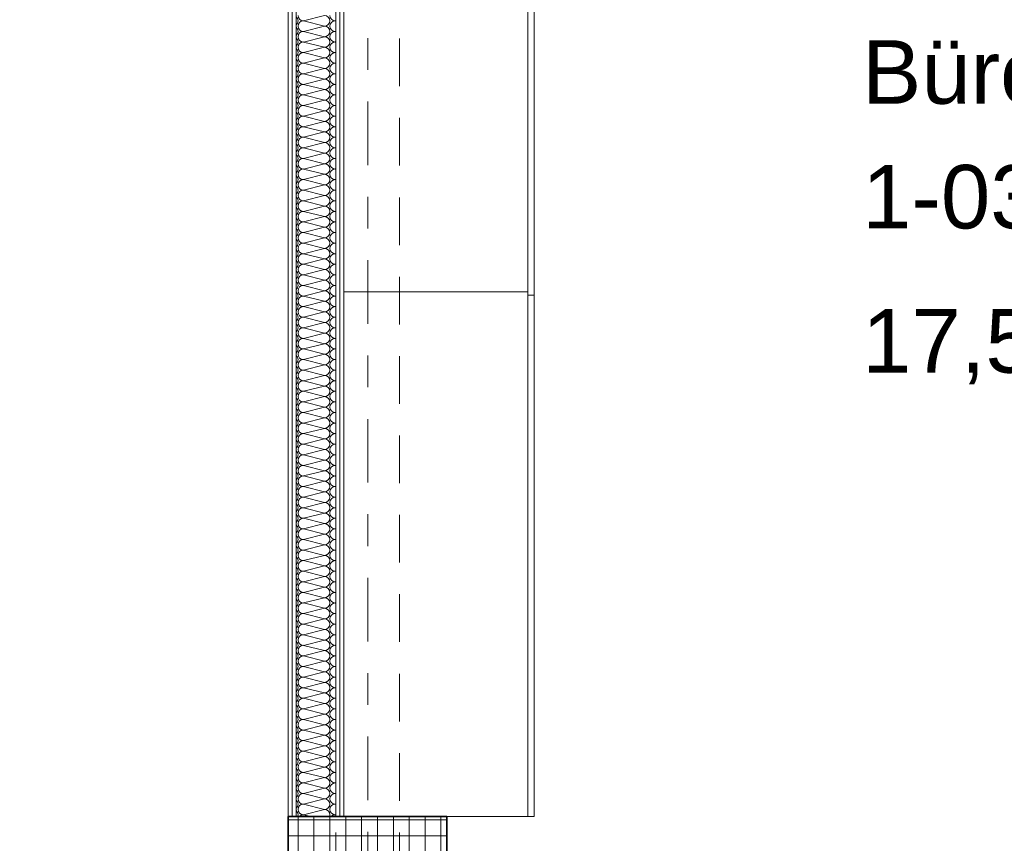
# Model space of a CAD drawing. Header units: metres. Extents: x -167 to 233, y -155 to 122.
# Tile 18 of 68: x 41.66 to 44.76, y 28.76 to 31.35. Entities that reach past the tile are written whole.
import ezdxf
from ezdxf.enums import TextEntityAlignment as Align

# ---------------------------------------------------------------- set-up
doc = ezdxf.new("R2010")
doc.units = ezdxf.units.M
doc.header["$MEASUREMENT"] = 0
doc.linetypes.add('Raster', pattern=[0.4, 0.2, -0.1, 0, -0.1])
doc.linetypes.add('Untersicht', pattern=[0.2, 0.15, -0.05])
for name, color, linetype in [('10 Stütze', 7, 'Continuous'), ('10 Wand außen', 7, 'Continuous'), ('20 Decke', 7, 'Continuous'), ('20 Träger', 7, 'Continuous'), ('50 Möblierung', 7, 'Continuous'), ('80 Raum', 7, 'Continuous'), ('90 Achsraster', 7, 'Continuous')]:
    doc.layers.add(name, color=color, linetype=linetype)
doc.styles.add('ERSTELLTER_STIL_1', font='arial.ttf')
doc.styles.add('ERSTELLTER_STIL_2', font='arial.ttf')
pattern_1 = [(0, (27236.132094, 33357.27905), (0, 0.075), [0, -0.075])]

# ---------------------------------------------------------------- blocks, each defined once
blk = doc.blocks.new('Büro Kommandant_1-03_4_1', base_point=(43.7116, 31.194))
at = {"layer": '80 Raum', "color": 7, "lineweight": 18, "insert": (44.3085, 30.4961), "char_height": 0.2, "attachment_point": 1, "style": 'ERSTELLTER_STIL_1'}
blk.add_mtext('\\A1;{\\pql;\\pt0,0.2;\\fArial|b0|i0|c0|p0;\\W1.000000;17,55\\fArial|b0|i0|c0|p0;\\W1.000000;\\A1{\\H.66x;\\S^  ;}\\fArial|b0|i0|c0|p0;\\W1.000000; m\\fArial|b0|i0|c0|p0;\\W1.000000;\\A1{\\H.66x;\\S2^  ;}}', dxfattribs=at)
at = {"layer": '80 Raum', "color": 7, "lineweight": 18, "style": 'ERSTELLTER_STIL_1'}
for tag, p in [('DUMMY_850', (46.5955, 31.3304)), ('ROOM_NAME', (44.3085, 31.2846)), ('DUMMY_851', (44.8575, 30.9375)), ('ROOM_NUMBER', (44.3085, 30.8918)), ('DUMMY_852', (44.3085, 30.5446))]:
    blk.add_attdef(tag, text='', height=0.2, dxfattribs=at).set_placement(p, align=Align.TOP_LEFT)
blk = doc.blocks.new('*X20', base_point=(27236.1321, 33357.279))
at = {"layer": '10 Wand außen', "color": 8, "linetype": 'Continuous', "lineweight": 18}
for p, q in [((42.5488, 31.3457), (42.6154, 31.3624)), ((42.5488, 31.3457), (42.6154, 31.329)), ((42.5488, 31.3124), (42.6154, 31.329)), ((42.6488, 31.3457), (42.6511, 31.3463)), ((42.6488, 31.3457), (42.6511, 31.3451)), ((42.5488, 31.3124), (42.6154, 31.2957)), ((42.5488, 31.279), (42.6154, 31.2957)), ((42.6488, 31.3124), (42.6511, 31.313)), ((42.6488, 31.3124), (42.6511, 31.3118)), ((42.5488, 31.279), (42.6154, 31.2624)), ((42.5488, 31.2457), (42.6154, 31.2624)), ((42.6488, 31.279), (42.6511, 31.2796)), ((42.6488, 31.279), (42.6511, 31.2785)), ((42.5488, 31.2457), (42.6154, 31.229)), ((42.5488, 31.2124), (42.6154, 31.229)), ((42.6488, 31.2457), (42.6511, 31.2463)), ((42.6488, 31.2457), (42.6511, 31.2451)), ((42.5488, 31.2124), (42.6154, 31.1957)), ((42.6488, 31.2124), (42.6511, 31.213)), ((42.6488, 31.2124), (42.6511, 31.2118)), ((42.5488, 31.179), (42.6154, 31.1957)), ((42.5488, 31.179), (42.6154, 31.1624)), ((42.6488, 31.179), (42.6511, 31.1796)), ((42.6488, 31.179), (42.6511, 31.1785)), ((42.5488, 31.1457), (42.6154, 31.1624)), ((42.5488, 31.1457), (42.6154, 31.129)), ((42.6488, 31.1457), (42.6511, 31.1463)), ((42.6488, 31.1457), (42.6511, 31.1451)), ((42.5488, 31.1124), (42.6154, 31.129)), ((42.5488, 31.1124), (42.6154, 31.0957)), ((42.6488, 31.1124), (42.6511, 31.113)), ((42.6488, 31.1124), (42.6511, 31.1118)), ((42.5488, 31.079), (42.6154, 31.0957)), ((42.5488, 31.079), (42.6154, 31.0624)), ((42.6488, 31.079), (42.6511, 31.0796)), ((42.6488, 31.079), (42.6511, 31.0785)), ((42.5488, 31.0457), (42.6154, 31.0624)), ((42.5488, 31.0457), (42.6154, 31.029)), ((42.6488, 31.0457), (42.6511, 31.0463)), ((42.6488, 31.0457), (42.6511, 31.0451)), ((42.5488, 31.0124), (42.6154, 31.029)), ((42.5488, 31.0124), (42.6154, 30.9957)), ((42.6488, 31.0124), (42.6511, 31.013)), ((42.6488, 31.0124), (42.6511, 31.0118)), ((42.5488, 30.979), (42.6154, 30.9957)), ((42.5488, 30.979), (42.6154, 30.9624)), ((42.5488, 30.9457), (42.6154, 30.9624)), ((42.6488, 30.979), (42.6511, 30.9796)), ((42.6488, 30.979), (42.6511, 30.9785)), ((42.5488, 30.9457), (42.6154, 30.929)), ((42.5488, 30.9124), (42.6154, 30.929)), ((42.6488, 30.9457), (42.6511, 30.9463)), ((42.6488, 30.9457), (42.6511, 30.9451)), ((42.5488, 30.9124), (42.6154, 30.8957)), ((42.5488, 30.879), (42.6154, 30.8957)), ((42.6488, 30.9124), (42.6511, 30.913)), ((42.6488, 30.9124), (42.6511, 30.9118)), ((42.5488, 30.879), (42.6154, 30.8624)), ((42.5488, 30.8457), (42.6154, 30.8624)), ((42.6488, 30.879), (42.6511, 30.8796)), ((42.6488, 30.879), (42.6511, 30.8785)), ((42.5488, 30.8457), (42.6154, 30.829)), ((42.5488, 30.8124), (42.6154, 30.829)), ((42.6488, 30.8457), (42.6511, 30.8463)), ((42.6488, 30.8457), (42.6511, 30.8451)), ((42.5488, 30.8124), (42.6154, 30.7957)), ((42.5488, 30.779), (42.6154, 30.7957)), ((42.6488, 30.8124), (42.6511, 30.813)), ((42.6488, 30.8124), (42.6511, 30.8118)), ((42.5488, 30.779), (42.6154, 30.7624)), ((42.6488, 30.779), (42.6511, 30.7796)), ((42.6488, 30.779), (42.6511, 30.7785)), ((42.5488, 30.7457), (42.6154, 30.7624)), ((42.5488, 30.7457), (42.6154, 30.729)), ((42.6488, 30.7457), (42.6511, 30.7463)), ((42.6488, 30.7457), (42.6511, 30.7451)), ((42.5488, 30.7124), (42.6154, 30.729)), ((42.5488, 30.7124), (42.6154, 30.6957)), ((42.6488, 30.7124), (42.6511, 30.713)), ((42.6488, 30.7124), (42.6511, 30.7118)), ((42.5488, 30.679), (42.6154, 30.6957)), ((42.5488, 30.679), (42.6154, 30.6624)), ((42.6488, 30.679), (42.6511, 30.6796)), ((42.6488, 30.679), (42.6511, 30.6785)), ((42.5488, 30.6457), (42.6154, 30.6624)), ((42.5488, 30.6457), (42.6154, 30.629)), ((42.6488, 30.6457), (42.6511, 30.6463)), ((42.6488, 30.6457), (42.6511, 30.6451)), ((42.5488, 30.6124), (42.6154, 30.629)), ((42.5488, 30.6124), (42.6154, 30.5957)), ((42.6488, 30.6124), (42.6511, 30.613)), ((42.6488, 30.6124), (42.6511, 30.6118)), ((42.5488, 30.579), (42.6154, 30.5957)), ((42.5488, 30.579), (42.6154, 30.5624)), ((42.6488, 30.579), (42.6511, 30.5796)), ((42.6488, 30.579), (42.6511, 30.5785)), ((42.5488, 30.5457), (42.6154, 30.5624)), ((42.6488, 30.5457), (42.6511, 30.5463)), ((42.5488, 30.5457), (42.6154, 30.529)), ((42.5488, 30.5124), (42.6154, 30.529)), ((42.6488, 30.5457), (42.6511, 30.5451)), ((42.5488, 30.5124), (42.6154, 30.4957)), ((42.5488, 30.479), (42.6154, 30.4957)), ((42.6488, 30.5124), (42.6511, 30.513)), ((42.6488, 30.5124), (42.6511, 30.5118)), ((42.5488, 30.479), (42.6154, 30.4624)), ((42.5488, 30.4457), (42.6154, 30.4624)), ((42.6488, 30.479), (42.6511, 30.4796)), ((42.6488, 30.479), (42.6511, 30.4785)), ((42.5488, 30.4457), (42.6154, 30.429)), ((42.5488, 30.4124), (42.6154, 30.429)), ((42.6488, 30.4457), (42.6511, 30.4463)), ((42.6488, 30.4457), (42.6511, 30.4451)), ((42.5488, 30.4124), (42.6154, 30.3957)), ((42.5488, 30.379), (42.6154, 30.3957)), ((42.6488, 30.4124), (42.6511, 30.413)), ((42.6488, 30.4124), (42.6511, 30.4118)), ((42.5488, 30.379), (42.6154, 30.3624)), ((42.5488, 30.3457), (42.6154, 30.3624)), ((42.6488, 30.379), (42.6511, 30.3796)), ((42.6488, 30.379), (42.6511, 30.3785)), ((42.5488, 30.3457), (42.6154, 30.329)), ((42.5488, 30.3124), (42.6154, 30.329)), ((42.6488, 30.3457), (42.6511, 30.3463)), ((42.6488, 30.3457), (42.6511, 30.3451)), ((42.5488, 30.3124), (42.6154, 30.2957)), ((42.6488, 30.3124), (42.6511, 30.313)), ((42.6488, 30.3124), (42.6511, 30.3118)), ((42.5488, 30.279), (42.6154, 30.2957)), ((42.5488, 30.279), (42.6154, 30.2624)), ((42.6488, 30.279), (42.6511, 30.2796)), ((42.6488, 30.279), (42.6511, 30.2785)), ((42.5488, 30.2457), (42.6154, 30.2624)), ((42.5488, 30.2457), (42.6154, 30.229)), ((42.6488, 30.2457), (42.6511, 30.2463)), ((42.6488, 30.2457), (42.6511, 30.2451)), ((42.5488, 30.2124), (42.6154, 30.229)), ((42.5488, 30.2124), (42.6154, 30.1957)), ((42.6488, 30.2124), (42.6511, 30.213)), ((42.6488, 30.2124), (42.6511, 30.2118)), ((42.5488, 30.179), (42.6154, 30.1957)), ((42.5488, 30.179), (42.6154, 30.1624)), ((42.6488, 30.179), (42.6511, 30.1796)), ((42.6488, 30.179), (42.6511, 30.1785)), ((42.5488, 30.1457), (42.6154, 30.1624)), ((42.5488, 30.1457), (42.6154, 30.129)), ((42.6488, 30.1457), (42.6511, 30.1463)), ((42.6488, 30.1457), (42.6511, 30.1451)), ((42.5488, 30.1124), (42.6154, 30.129)), ((42.5488, 30.1124), (42.6154, 30.0957)), ((42.6488, 30.1124), (42.6511, 30.113)), ((42.6488, 30.1124), (42.6511, 30.1118)), ((42.5488, 30.079), (42.6154, 30.0957)), ((42.5488, 30.079), (42.6154, 30.0624)), ((42.5488, 30.0457), (42.6154, 30.0624)), ((42.6488, 30.079), (42.6511, 30.0796)), ((42.6488, 30.079), (42.6511, 30.0785)), ((42.5488, 30.0457), (42.6154, 30.029)), ((42.5488, 30.0124), (42.6154, 30.029)), ((42.6488, 30.0457), (42.6511, 30.0463)), ((42.6488, 30.0457), (42.6511, 30.0451)), ((42.5488, 30.0124), (42.6154, 29.9957)), ((42.5488, 29.979), (42.6154, 29.9957)), ((42.6488, 30.0124), (42.6511, 30.013)), ((42.6488, 30.0124), (42.6511, 30.0118)), ((42.5488, 29.979), (42.6154, 29.9624)), ((42.5488, 29.9457), (42.6154, 29.9624)), ((42.6488, 29.979), (42.6511, 29.9796)), ((42.6488, 29.979), (42.6511, 29.9785)), ((42.5488, 29.9457), (42.6154, 29.929)), ((42.5488, 29.9124), (42.6154, 29.929)), ((42.6488, 29.9457), (42.6511, 29.9463)), ((42.6488, 29.9457), (42.6511, 29.9451)), ((42.5488, 29.9124), (42.6154, 29.8957)), ((42.5488, 29.879), (42.6154, 29.8957)), ((42.6488, 29.9124), (42.6511, 29.913)), ((42.6488, 29.9124), (42.6511, 29.9118)), ((42.5488, 29.879), (42.6154, 29.8624)), ((42.6488, 29.879), (42.6511, 29.8796)), ((42.6488, 29.879), (42.6511, 29.8785)), ((42.5488, 29.8457), (42.6154, 29.8624)), ((42.5488, 29.8457), (42.6154, 29.829)), ((42.6488, 29.8457), (42.6511, 29.8463)), ((42.6488, 29.8457), (42.6511, 29.8451)), ((42.5488, 29.8124), (42.6154, 29.829)), ((42.5488, 29.8124), (42.6154, 29.7957)), ((42.6488, 29.8124), (42.6511, 29.813)), ((42.6488, 29.8124), (42.6511, 29.8118)), ((42.5488, 29.779), (42.6154, 29.7957)), ((42.5488, 29.779), (42.6154, 29.7624)), ((42.6488, 29.779), (42.6511, 29.7796)), ((42.6488, 29.779), (42.6511, 29.7785)), ((42.5488, 29.7457), (42.6154, 29.7624)), ((42.5488, 29.7457), (42.6154, 29.729)), ((42.6488, 29.7457), (42.6511, 29.7463)), ((42.6488, 29.7457), (42.6511, 29.7451)), ((42.5488, 29.7124), (42.6154, 29.729)), ((42.5488, 29.7124), (42.6154, 29.6957)), ((42.6488, 29.7124), (42.6511, 29.713)), ((42.6488, 29.7124), (42.6511, 29.7118)), ((42.5488, 29.679), (42.6154, 29.6957)), ((42.5488, 29.679), (42.6154, 29.6624)), ((42.6488, 29.679), (42.6511, 29.6796)), ((42.6488, 29.679), (42.6511, 29.6785)), ((42.5488, 29.6457), (42.6154, 29.6624)), ((42.5488, 29.6457), (42.6154, 29.629)), ((42.5488, 29.6124), (42.6154, 29.629)), ((42.6488, 29.6457), (42.6511, 29.6463)), ((42.6488, 29.6457), (42.6511, 29.6451)), ((42.5488, 29.6124), (42.6154, 29.5957)), ((42.5488, 29.579), (42.6154, 29.5957)), ((42.6488, 29.6124), (42.6511, 29.613)), ((42.6488, 29.6124), (42.6511, 29.6118)), ((42.5488, 29.579), (42.6154, 29.5624)), ((42.5488, 29.5457), (42.6154, 29.5624)), ((42.6488, 29.579), (42.6511, 29.5796)), ((42.6488, 29.579), (42.6511, 29.5785)), ((42.5488, 29.5457), (42.6154, 29.529)), ((42.5488, 29.5124), (42.6154, 29.529)), ((42.6488, 29.5457), (42.6511, 29.5463)), ((42.6488, 29.5457), (42.6511, 29.5451)), ((42.5488, 29.5124), (42.6154, 29.4957)), ((42.5488, 29.479), (42.6154, 29.4957)), ((42.6488, 29.5124), (42.6511, 29.513)), ((42.6488, 29.5124), (42.6511, 29.5118)), ((42.5488, 29.479), (42.6154, 29.4624)), ((42.5488, 29.4457), (42.6154, 29.4624)), ((42.6488, 29.479), (42.6511, 29.4796)), ((42.6488, 29.479), (42.6511, 29.4785)), ((42.5488, 29.4457), (42.6154, 29.429)), ((42.6488, 29.4457), (42.6511, 29.4463)), ((42.6488, 29.4457), (42.6511, 29.4451)), ((42.5488, 29.4124), (42.6154, 29.429)), ((42.5488, 29.4124), (42.6154, 29.3957)), ((42.6488, 29.4124), (42.6511, 29.413)), ((42.6488, 29.4124), (42.6511, 29.4118)), ((42.5488, 29.379), (42.6154, 29.3957)), ((42.5488, 29.379), (42.6154, 29.3624)), ((42.6488, 29.379), (42.6511, 29.3796)), ((42.6488, 29.379), (42.6511, 29.3785)), ((42.5488, 29.3457), (42.6154, 29.3624)), ((42.5488, 29.3457), (42.6154, 29.329)), ((42.6488, 29.3457), (42.6511, 29.3463)), ((42.6488, 29.3457), (42.6511, 29.3451)), ((42.5488, 29.3124), (42.6154, 29.329)), ((42.5488, 29.3124), (42.6154, 29.2957)), ((42.6488, 29.3124), (42.6511, 29.313)), ((42.6488, 29.3124), (42.6511, 29.3118)), ((42.5488, 29.279), (42.6154, 29.2957)), ((42.5488, 29.279), (42.6154, 29.2624)), ((42.6488, 29.279), (42.6511, 29.2796)), ((42.6488, 29.279), (42.6511, 29.2785)), ((42.5488, 29.2457), (42.6154, 29.2624)), ((42.5488, 29.2457), (42.6154, 29.229)), ((42.6488, 29.2457), (42.6511, 29.2463)), ((42.6488, 29.2457), (42.6511, 29.2451)), ((42.5488, 29.2124), (42.6154, 29.229)), ((42.5488, 29.2124), (42.6154, 29.1957)), ((42.6488, 29.2124), (42.6511, 29.213)), ((42.6488, 29.2124), (42.6511, 29.2118)), ((42.5488, 29.179), (42.6154, 29.1957)), ((42.5488, 29.179), (42.6154, 29.1624)), ((42.5488, 29.1457), (42.6154, 29.1624)), ((42.6488, 29.179), (42.6511, 29.1796)), ((42.6488, 29.179), (42.6511, 29.1785)), ((42.5488, 29.1457), (42.6154, 29.129)), ((42.5488, 29.1124), (42.6154, 29.129)), ((42.6488, 29.1457), (42.6511, 29.1463)), ((42.6488, 29.1457), (42.6511, 29.1451)), ((42.5488, 29.1124), (42.6154, 29.0957)), ((42.5488, 29.079), (42.6154, 29.0957)), ((42.6488, 29.1124), (42.6511, 29.113)), ((42.6488, 29.1124), (42.6511, 29.1118)), ((42.5488, 29.079), (42.6154, 29.0624)), ((42.5488, 29.0457), (42.6154, 29.0624)), ((42.6488, 29.079), (42.6511, 29.0796)), ((42.6488, 29.079), (42.6511, 29.0785)), ((42.5488, 29.0457), (42.6154, 29.029)), ((42.5488, 29.0124), (42.6154, 29.029)), ((42.6488, 29.0457), (42.6511, 29.0463)), ((42.6488, 29.0457), (42.6511, 29.0451)), ((42.5488, 29.0124), (42.6154, 28.9957)), ((42.5488, 28.979), (42.6154, 28.9957)), ((42.6488, 29.0124), (42.6511, 29.013)), ((42.6488, 29.0124), (42.6511, 29.0118)), ((42.5488, 28.979), (42.6154, 28.9624)), ((42.6488, 28.979), (42.6511, 28.9796)), ((42.6488, 28.979), (42.6511, 28.9785)), ((42.5488, 28.9457), (42.6154, 28.9624)), ((42.5488, 28.9457), (42.6154, 28.929)), ((42.6488, 28.9457), (42.6511, 28.9463)), ((42.6488, 28.9457), (42.6511, 28.9451)), ((42.5488, 28.9124), (42.6154, 28.929)), ((42.5488, 28.9124), (42.6154, 28.8957)), ((42.6488, 28.9124), (42.6511, 28.913)), ((42.6488, 28.9124), (42.6511, 28.9118)), ((42.5488, 28.879), (42.6154, 28.8957)), ((42.5488, 28.879), (42.6154, 28.8624)), ((42.6488, 28.879), (42.6511, 28.8796)), ((42.6488, 28.879), (42.6511, 28.8785)), ((42.5488, 28.8457), (42.6154, 28.8624)), ((42.5488, 28.8457), (42.5729, 28.8397)), ((42.6488, 28.8457), (42.6511, 28.8463)), ((42.6488, 28.8457), (42.6511, 28.8451))]:
    blk.add_line(p, q, dxfattribs=at)
for centre, start, end in [((42.5154, 31.3457), 0, 50.2401), ((42.5488, 31.3624), 180, 270), ((42.6154, 31.3457), 0, 90), ((42.6488, 31.3624), 180, 270), ((42.5154, 31.3457), 309.7599, 0), ((42.5154, 31.3124), 0, 50.2401), ((42.5488, 31.329), 90, 180), ((42.5488, 31.329), 180, 270), ((42.6154, 31.3457), 270, 0), ((42.6154, 31.3124), 0, 90), ((42.6488, 31.329), 90, 180), ((42.6488, 31.329), 180, 270), ((42.5154, 31.3124), 309.7599, 0), ((42.5154, 31.279), 0, 50.2401), ((42.5488, 31.2957), 90, 180), ((42.5488, 31.2957), 180, 270), ((42.6154, 31.3124), 270, 0), ((42.6154, 31.279), 0, 90), ((42.6488, 31.2957), 90, 180), ((42.6488, 31.2957), 180, 270), ((42.5154, 31.279), 309.7599, 0), ((42.5488, 31.2624), 90, 180), ((42.5488, 31.2624), 180, 270), ((42.6154, 31.279), 270, 0), ((42.6154, 31.2457), 0, 90), ((42.6488, 31.2624), 90, 180), ((42.6488, 31.2624), 180, 270), ((42.5154, 31.2457), 0, 50.2401), ((42.5154, 31.2457), 309.7599, 0), ((42.5488, 31.229), 90, 180), ((42.5488, 31.229), 180, 270), ((42.6154, 31.2457), 270, 0), ((42.6154, 31.2124), 0, 90), ((42.6488, 31.229), 90, 180), ((42.6488, 31.229), 180, 270), ((42.5154, 31.2124), 0, 50.2401), ((42.5154, 31.2124), 309.7599, 0), ((42.5488, 31.1957), 90, 180), ((42.6154, 31.2124), 270, 0), ((42.6488, 31.1957), 90, 180), ((42.5154, 31.179), 0, 50.2401), ((42.5154, 31.179), 309.7599, 0), ((42.5488, 31.1957), 180, 270), ((42.5488, 31.1624), 90, 180), ((42.6154, 31.179), 0, 90), ((42.6154, 31.179), 270, 0), ((42.6488, 31.1957), 180, 270), ((42.6488, 31.1624), 90, 180), ((42.5154, 31.1457), 0, 50.2401), ((42.5154, 31.1457), 309.7599, 0), ((42.5488, 31.1624), 180, 270), ((42.5488, 31.129), 90, 180), ((42.6154, 31.1457), 0, 90), ((42.6154, 31.1457), 270, 0), ((42.6488, 31.1624), 180, 270), ((42.6488, 31.129), 90, 180), ((42.5154, 31.1124), 0, 50.2401), ((42.5154, 31.1124), 309.7599, 0), ((42.5488, 31.129), 180, 270), ((42.5488, 31.0957), 90, 180), ((42.6154, 31.1124), 0, 90), ((42.6154, 31.1124), 270, 0), ((42.6488, 31.129), 180, 270), ((42.6488, 31.0957), 90, 180), ((42.5154, 31.079), 0, 50.2401), ((42.5154, 31.079), 309.7599, 0), ((42.5488, 31.0957), 180, 270), ((42.5488, 31.0624), 90, 180), ((42.6154, 31.079), 0, 90), ((42.6154, 31.079), 270, 0), ((42.6488, 31.0957), 180, 270), ((42.6488, 31.0624), 90, 180), ((42.5154, 31.0457), 0, 50.2401), ((42.5154, 31.0457), 309.7599, 0), ((42.5488, 31.0624), 180, 270), ((42.5488, 31.029), 90, 180), ((42.6154, 31.0457), 0, 90), ((42.6154, 31.0457), 270, 0), ((42.6488, 31.0624), 180, 270), ((42.6488, 31.029), 90, 180), ((42.5154, 31.0124), 0, 50.2401), ((42.5154, 31.0124), 309.7599, 0), ((42.5488, 31.029), 180, 270), ((42.5488, 30.9957), 90, 180), ((42.6154, 31.0124), 0, 90), ((42.6154, 31.0124), 270, 0), ((42.6488, 31.029), 180, 270), ((42.6488, 30.9957), 90, 180), ((42.5154, 30.979), 0, 50.2401), ((42.5488, 30.9957), 180, 270), ((42.6154, 30.979), 0, 90), ((42.6488, 30.9957), 180, 270), ((42.5154, 30.979), 309.7599, 0), ((42.5154, 30.9457), 0, 50.2401), ((42.5488, 30.9624), 90, 180), ((42.5488, 30.9624), 180, 270), ((42.6154, 30.979), 270, 0), ((42.6154, 30.9457), 0, 90), ((42.6488, 30.9624), 90, 180), ((42.6488, 30.9624), 180, 270), ((42.5154, 30.9457), 309.7599, 0), ((42.5154, 30.9124), 0, 50.2401), ((42.5488, 30.929), 90, 180), ((42.5488, 30.929), 180, 270), ((42.6154, 30.9457), 270, 0), ((42.6154, 30.9124), 0, 90), ((42.6488, 30.929), 90, 180), ((42.6488, 30.929), 180, 270), ((42.5154, 30.9124), 309.7599, 0), ((42.5154, 30.879), 0, 50.2401), ((42.5488, 30.8957), 90, 180), ((42.5488, 30.8957), 180, 270), ((42.6154, 30.9124), 270, 0), ((42.6154, 30.879), 0, 90), ((42.6488, 30.8957), 90, 180), ((42.6488, 30.8957), 180, 270), ((42.5154, 30.879), 309.7599, 0), ((42.5154, 30.8457), 0, 50.2401), ((42.5488, 30.8624), 90, 180), ((42.5488, 30.8624), 180, 270), ((42.6154, 30.879), 270, 0), ((42.6154, 30.8457), 0, 90), ((42.6488, 30.8624), 90, 180), ((42.6488, 30.8624), 180, 270), ((42.5154, 30.8457), 309.7599, 0), ((42.5154, 30.8124), 0, 50.2401), ((42.5488, 30.829), 90, 180), ((42.5488, 30.829), 180, 270), ((42.6154, 30.8457), 270, 0), ((42.6154, 30.8124), 0, 90), ((42.6488, 30.829), 90, 180), ((42.6488, 30.829), 180, 270), ((42.5154, 30.8124), 309.7599, 0), ((42.5488, 30.7957), 90, 180), ((42.5488, 30.7957), 180, 270), ((42.6154, 30.8124), 270, 0), ((42.6154, 30.779), 0, 90), ((42.6488, 30.7957), 90, 180), ((42.6488, 30.7957), 180, 270), ((42.5154, 30.779), 0, 50.2401), ((42.5154, 30.779), 309.7599, 0), ((42.5488, 30.7624), 90, 180), ((42.6154, 30.779), 270, 0), ((42.6488, 30.7624), 90, 180), ((42.5154, 30.7457), 0, 50.2401), ((42.5154, 30.7457), 309.7599, 0), ((42.5488, 30.7624), 180, 270), ((42.5488, 30.729), 90, 180), ((42.6154, 30.7457), 0, 90), ((42.6154, 30.7457), 270, 0), ((42.6488, 30.7624), 180, 270), ((42.6488, 30.729), 90, 180), ((42.5154, 30.7124), 0, 50.2401), ((42.5154, 30.7124), 309.7599, 0), ((42.5488, 30.729), 180, 270), ((42.5488, 30.6957), 90, 180), ((42.6154, 30.7124), 0, 90), ((42.6154, 30.7124), 270, 0), ((42.6488, 30.729), 180, 270), ((42.6488, 30.6957), 90, 180), ((42.5154, 30.679), 0, 50.2401), ((42.5154, 30.679), 309.7599, 0), ((42.5488, 30.6957), 180, 270), ((42.5488, 30.6624), 90, 180), ((42.6154, 30.679), 0, 90), ((42.6154, 30.679), 270, 0), ((42.6488, 30.6957), 180, 270), ((42.6488, 30.6624), 90, 180), ((42.5154, 30.6457), 0, 50.2401), ((42.5154, 30.6457), 309.7599, 0), ((42.5488, 30.6624), 180, 270), ((42.5488, 30.629), 90, 180), ((42.6154, 30.6457), 0, 90), ((42.6154, 30.6457), 270, 0), ((42.6488, 30.6624), 180, 270), ((42.6488, 30.629), 90, 180), ((42.5154, 30.6124), 0, 50.2401), ((42.5154, 30.6124), 309.7599, 0), ((42.5488, 30.629), 180, 270), ((42.5488, 30.5957), 90, 180), ((42.6154, 30.6124), 0, 90), ((42.6154, 30.6124), 270, 0), ((42.6488, 30.629), 180, 270), ((42.6488, 30.5957), 90, 180), ((42.5154, 30.579), 0, 50.2401), ((42.5154, 30.579), 309.7599, 0), ((42.5488, 30.5957), 180, 270), ((42.5488, 30.5624), 90, 180), ((42.6154, 30.579), 0, 90), ((42.6154, 30.579), 270, 0), ((42.6488, 30.5957), 180, 270), ((42.6488, 30.5624), 90, 180), ((42.5154, 30.5457), 0, 50.2401), ((42.5488, 30.5624), 180, 270), ((42.6154, 30.5457), 0, 90), ((42.6488, 30.5624), 180, 270), ((42.5154, 30.5457), 309.7599, 0), ((42.5154, 30.5124), 0, 50.2401), ((42.5488, 30.529), 90, 180), ((42.5488, 30.529), 180, 270), ((42.6154, 30.5457), 270, 0), ((42.6154, 30.5124), 0, 90), ((42.6488, 30.529), 90, 180), ((42.6488, 30.529), 180, 270), ((42.5154, 30.5124), 309.7599, 0), ((42.5154, 30.479), 0, 50.2401), ((42.5488, 30.4957), 90, 180), ((42.5488, 30.4957), 180, 270), ((42.6154, 30.5124), 270, 0), ((42.6154, 30.479), 0, 90), ((42.6488, 30.4957), 90, 180), ((42.6488, 30.4957), 180, 270), ((42.5154, 30.479), 309.7599, 0), ((42.5154, 30.4457), 0, 50.2401), ((42.5488, 30.4624), 90, 180), ((42.5488, 30.4624), 180, 270), ((42.6154, 30.479), 270, 0), ((42.6154, 30.4457), 0, 90), ((42.6488, 30.4624), 90, 180), ((42.6488, 30.4624), 180, 270), ((42.5154, 30.4457), 309.7599, 0), ((42.5154, 30.4124), 0, 50.2401), ((42.5488, 30.429), 90, 180), ((42.5488, 30.429), 180, 270), ((42.6154, 30.4457), 270, 0), ((42.6154, 30.4124), 0, 90), ((42.6488, 30.429), 90, 180), ((42.6488, 30.429), 180, 270), ((42.5154, 30.4124), 309.7599, 0), ((42.5154, 30.379), 0, 50.2401), ((42.5488, 30.3957), 90, 180), ((42.5488, 30.3957), 180, 270), ((42.6154, 30.4124), 270, 0), ((42.6154, 30.379), 0, 90), ((42.6488, 30.3957), 90, 180), ((42.6488, 30.3957), 180, 270), ((42.5154, 30.379), 309.7599, 0), ((42.5488, 30.3624), 90, 180), ((42.5488, 30.3624), 180, 270), ((42.6154, 30.379), 270, 0), ((42.6154, 30.3457), 0, 90), ((42.6488, 30.3624), 90, 180), ((42.6488, 30.3624), 180, 270), ((42.5154, 30.3457), 0, 50.2401), ((42.5154, 30.3457), 309.7599, 0), ((42.5488, 30.329), 90, 180), ((42.5488, 30.329), 180, 270), ((42.6154, 30.3457), 270, 0), ((42.6154, 30.3124), 0, 90), ((42.6488, 30.329), 90, 180), ((42.6488, 30.329), 180, 270), ((42.5154, 30.3124), 0, 50.2401), ((42.5154, 30.3124), 309.7599, 0), ((42.5488, 30.2957), 90, 180), ((42.6154, 30.3124), 270, 0), ((42.6488, 30.2957), 90, 180), ((42.5154, 30.279), 0, 50.2401), ((42.5154, 30.279), 309.7599, 0), ((42.5488, 30.2957), 180, 270), ((42.5488, 30.2624), 90, 180), ((42.6154, 30.279), 0, 90), ((42.6154, 30.279), 270, 0), ((42.6488, 30.2957), 180, 270), ((42.6488, 30.2624), 90, 180), ((42.5154, 30.2457), 0, 50.2401), ((42.5154, 30.2457), 309.7599, 0), ((42.5488, 30.2624), 180, 270), ((42.5488, 30.229), 90, 180), ((42.6154, 30.2457), 0, 90), ((42.6154, 30.2457), 270, 0), ((42.6488, 30.2624), 180, 270), ((42.6488, 30.229), 90, 180), ((42.5154, 30.2124), 0, 50.2401), ((42.5154, 30.2124), 309.7599, 0), ((42.5488, 30.229), 180, 270), ((42.5488, 30.1957), 90, 180), ((42.6154, 30.2124), 0, 90), ((42.6154, 30.2124), 270, 0), ((42.6488, 30.229), 180, 270), ((42.6488, 30.1957), 90, 180), ((42.5154, 30.179), 0, 50.2401), ((42.5154, 30.179), 309.7599, 0), ((42.5488, 30.1957), 180, 270), ((42.5488, 30.1624), 90, 180), ((42.6154, 30.179), 0, 90), ((42.6154, 30.179), 270, 0), ((42.6488, 30.1957), 180, 270), ((42.6488, 30.1624), 90, 180), ((42.5154, 30.1457), 0, 50.2401), ((42.5154, 30.1457), 309.7599, 0), ((42.5488, 30.1624), 180, 270), ((42.5488, 30.129), 90, 180), ((42.6154, 30.1457), 0, 90), ((42.6154, 30.1457), 270, 0), ((42.6488, 30.1624), 180, 270), ((42.6488, 30.129), 90, 180), ((42.5154, 30.1124), 0, 50.2401), ((42.5154, 30.1124), 309.7599, 0), ((42.5488, 30.129), 180, 270), ((42.5488, 30.0957), 90, 180), ((42.6154, 30.1124), 0, 90), ((42.6154, 30.1124), 270, 0), ((42.6488, 30.129), 180, 270), ((42.6488, 30.0957), 90, 180), ((42.5154, 30.079), 0, 50.2401), ((42.5488, 30.0957), 180, 270), ((42.6154, 30.079), 0, 90), ((42.6488, 30.0957), 180, 270), ((42.5154, 30.079), 309.7599, 0), ((42.5154, 30.0457), 0, 50.2401), ((42.5488, 30.0624), 90, 180), ((42.5488, 30.0624), 180, 270), ((42.6154, 30.079), 270, 0), ((42.6154, 30.0457), 0, 90), ((42.6488, 30.0624), 90, 180), ((42.6488, 30.0624), 180, 270), ((42.5154, 30.0457), 309.7599, 0), ((42.5154, 30.0124), 0, 50.2401), ((42.5488, 30.029), 90, 180), ((42.5488, 30.029), 180, 270), ((42.6154, 30.0457), 270, 0), ((42.6154, 30.0124), 0, 90), ((42.6488, 30.029), 90, 180), ((42.6488, 30.029), 180, 270), ((42.5154, 30.0124), 309.7599, 0), ((42.5154, 29.979), 0, 50.2401), ((42.5488, 29.9957), 90, 180), ((42.5488, 29.9957), 180, 270), ((42.6154, 30.0124), 270, 0), ((42.6154, 29.979), 0, 90), ((42.6488, 29.9957), 90, 180), ((42.6488, 29.9957), 180, 270), ((42.5154, 29.979), 309.7599, 0), ((42.5154, 29.9457), 0, 50.2401), ((42.5488, 29.9624), 90, 180), ((42.5488, 29.9624), 180, 270), ((42.6154, 29.979), 270, 0), ((42.6154, 29.9457), 0, 90), ((42.6488, 29.9624), 90, 180), ((42.6488, 29.9624), 180, 270), ((42.5154, 29.9457), 309.7599, 0), ((42.5488, 29.929), 90, 180), ((42.5488, 29.929), 180, 270), ((42.6154, 29.9457), 270, 0), ((42.6154, 29.9124), 0, 90), ((42.6488, 29.929), 90, 180), ((42.6488, 29.929), 180, 270), ((42.5154, 29.9124), 0, 50.2401), ((42.5154, 29.9124), 309.7599, 0), ((42.5488, 29.8957), 90, 180), ((42.5488, 29.8957), 180, 270), ((42.6154, 29.9124), 270, 0), ((42.6154, 29.879), 0, 90), ((42.6488, 29.8957), 90, 180), ((42.6488, 29.8957), 180, 270), ((42.5154, 29.879), 0, 50.2401), ((42.5154, 29.879), 309.7599, 0), ((42.5488, 29.8624), 90, 180), ((42.6154, 29.879), 270, 0), ((42.6488, 29.8624), 90, 180), ((42.5154, 29.8457), 0, 50.2401), ((42.5154, 29.8457), 309.7599, 0), ((42.5488, 29.8624), 180, 270), ((42.5488, 29.829), 90, 180), ((42.6154, 29.8457), 0, 90), ((42.6154, 29.8457), 270, 0), ((42.6488, 29.8624), 180, 270), ((42.6488, 29.829), 90, 180), ((42.5154, 29.8124), 0, 50.2401), ((42.5154, 29.8124), 309.7599, 0), ((42.5488, 29.829), 180, 270), ((42.5488, 29.7957), 90, 180), ((42.6154, 29.8124), 0, 90), ((42.6154, 29.8124), 270, 0), ((42.6488, 29.829), 180, 270), ((42.6488, 29.7957), 90, 180), ((42.5154, 29.779), 0, 50.2401), ((42.5154, 29.779), 309.7599, 0), ((42.5488, 29.7957), 180, 270), ((42.5488, 29.7624), 90, 180), ((42.6154, 29.779), 0, 90), ((42.6154, 29.779), 270, 0), ((42.6488, 29.7957), 180, 270), ((42.6488, 29.7624), 90, 180), ((42.5154, 29.7457), 0, 50.2401), ((42.5154, 29.7457), 309.7599, 0), ((42.5488, 29.7624), 180, 270), ((42.5488, 29.729), 90, 180), ((42.6154, 29.7457), 0, 90), ((42.6154, 29.7457), 270, 0), ((42.6488, 29.7624), 180, 270), ((42.6488, 29.729), 90, 180), ((42.5154, 29.7124), 0, 50.2401), ((42.5154, 29.7124), 309.7599, 0), ((42.5488, 29.729), 180, 270), ((42.5488, 29.6957), 90, 180), ((42.6154, 29.7124), 0, 90), ((42.6154, 29.7124), 270, 0), ((42.6488, 29.729), 180, 270), ((42.6488, 29.6957), 90, 180), ((42.5154, 29.679), 0, 50.2401), ((42.5154, 29.679), 309.7599, 0), ((42.5488, 29.6957), 180, 270), ((42.5488, 29.6624), 90, 180), ((42.6154, 29.679), 0, 90), ((42.6154, 29.679), 270, 0), ((42.6488, 29.6957), 180, 270), ((42.6488, 29.6624), 90, 180), ((42.5154, 29.6457), 0, 50.2401), ((42.5488, 29.6624), 180, 270), ((42.6154, 29.6457), 0, 90), ((42.6488, 29.6624), 180, 270), ((42.5154, 29.6457), 309.7599, 0), ((42.5154, 29.6124), 0, 50.2401), ((42.5488, 29.629), 90, 180), ((42.5488, 29.629), 180, 270), ((42.6154, 29.6457), 270, 0), ((42.6154, 29.6124), 0, 90), ((42.6488, 29.629), 90, 180), ((42.6488, 29.629), 180, 270), ((42.5154, 29.6124), 309.7599, 0), ((42.5154, 29.579), 0, 50.2401), ((42.5488, 29.5957), 90, 180), ((42.5488, 29.5957), 180, 270), ((42.6154, 29.6124), 270, 0), ((42.6154, 29.579), 0, 90), ((42.6488, 29.5957), 90, 180), ((42.6488, 29.5957), 180, 270), ((42.5154, 29.579), 309.7599, 0), ((42.5154, 29.5457), 0, 50.2401), ((42.5488, 29.5624), 90, 180), ((42.5488, 29.5624), 180, 270), ((42.6154, 29.579), 270, 0), ((42.6154, 29.5457), 0, 90), ((42.6488, 29.5624), 90, 180), ((42.6488, 29.5624), 180, 270), ((42.5154, 29.5457), 309.7599, 0), ((42.5154, 29.5124), 0, 50.2401), ((42.5488, 29.529), 90, 180), ((42.5488, 29.529), 180, 270), ((42.6154, 29.5457), 270, 0), ((42.6154, 29.5124), 0, 90), ((42.6488, 29.529), 90, 180), ((42.6488, 29.529), 180, 270), ((42.5154, 29.5124), 309.7599, 0), ((42.5154, 29.479), 0, 50.2401), ((42.5488, 29.4957), 90, 180), ((42.5488, 29.4957), 180, 270), ((42.6154, 29.5124), 270, 0), ((42.6154, 29.479), 0, 90), ((42.6488, 29.4957), 90, 180), ((42.6488, 29.4957), 180, 270), ((42.5154, 29.479), 309.7599, 0), ((42.5488, 29.4624), 90, 180), ((42.5488, 29.4624), 180, 270), ((42.6154, 29.479), 270, 0), ((42.6154, 29.4457), 0, 90), ((42.6488, 29.4624), 90, 180), ((42.6488, 29.4624), 180, 270), ((42.5154, 29.4457), 0, 50.2401), ((42.5154, 29.4457), 309.7599, 0), ((42.5488, 29.429), 90, 180), ((42.6154, 29.4457), 270, 0), ((42.6488, 29.429), 90, 180), ((42.5154, 29.4124), 0, 50.2401), ((42.5154, 29.4124), 309.7599, 0), ((42.5488, 29.429), 180, 270), ((42.5488, 29.3957), 90, 180), ((42.6154, 29.4124), 0, 90), ((42.6154, 29.4124), 270, 0), ((42.6488, 29.429), 180, 270), ((42.6488, 29.3957), 90, 180), ((42.5154, 29.379), 0, 50.2401), ((42.5154, 29.379), 309.7599, 0), ((42.5488, 29.3957), 180, 270), ((42.5488, 29.3624), 90, 180), ((42.6154, 29.379), 0, 90), ((42.6154, 29.379), 270, 0), ((42.6488, 29.3957), 180, 270), ((42.6488, 29.3624), 90, 180), ((42.5154, 29.3457), 0, 50.2401), ((42.5154, 29.3457), 309.7599, 0), ((42.5488, 29.3624), 180, 270), ((42.5488, 29.329), 90, 180), ((42.6154, 29.3457), 0, 90), ((42.6154, 29.3457), 270, 0), ((42.6488, 29.3624), 180, 270), ((42.6488, 29.329), 90, 180), ((42.5154, 29.3124), 0, 50.2401), ((42.5154, 29.3124), 309.7599, 0), ((42.5488, 29.329), 180, 270), ((42.5488, 29.2957), 90, 180), ((42.6154, 29.3124), 0, 90), ((42.6154, 29.3124), 270, 0), ((42.6488, 29.329), 180, 270), ((42.6488, 29.2957), 90, 180), ((42.5154, 29.279), 0, 50.2401), ((42.5154, 29.279), 309.7599, 0), ((42.5488, 29.2957), 180, 270), ((42.5488, 29.2624), 90, 180), ((42.6154, 29.279), 0, 90), ((42.6154, 29.279), 270, 0), ((42.6488, 29.2957), 180, 270), ((42.6488, 29.2624), 90, 180), ((42.5154, 29.2457), 0, 50.2401), ((42.5154, 29.2457), 309.7599, 0), ((42.5488, 29.2624), 180, 270), ((42.5488, 29.229), 90, 180), ((42.6154, 29.2457), 0, 90), ((42.6154, 29.2457), 270, 0), ((42.6488, 29.2624), 180, 270), ((42.6488, 29.229), 90, 180), ((42.5154, 29.2124), 0, 50.2401), ((42.5154, 29.2124), 309.7599, 0), ((42.5488, 29.229), 180, 270), ((42.5488, 29.1957), 90, 180), ((42.6154, 29.2124), 0, 90), ((42.6154, 29.2124), 270, 0), ((42.6488, 29.229), 180, 270), ((42.6488, 29.1957), 90, 180), ((42.5154, 29.179), 0, 50.2401), ((42.5488, 29.1957), 180, 270), ((42.6154, 29.179), 0, 90), ((42.6488, 29.1957), 180, 270), ((42.5154, 29.179), 309.7599, 0), ((42.5154, 29.1457), 0, 50.2401), ((42.5488, 29.1624), 90, 180), ((42.5488, 29.1624), 180, 270), ((42.6154, 29.179), 270, 0), ((42.6154, 29.1457), 0, 90), ((42.6488, 29.1624), 90, 180), ((42.6488, 29.1624), 180, 270), ((42.5154, 29.1457), 309.7599, 0), ((42.5154, 29.1124), 0, 50.2401), ((42.5488, 29.129), 90, 180), ((42.5488, 29.129), 180, 270), ((42.6154, 29.1457), 270, 0), ((42.6154, 29.1124), 0, 90), ((42.6488, 29.129), 90, 180), ((42.6488, 29.129), 180, 270), ((42.5154, 29.1124), 309.7599, 0), ((42.5154, 29.079), 0, 50.2401), ((42.5488, 29.0957), 90, 180), ((42.5488, 29.0957), 180, 270), ((42.6154, 29.1124), 270, 0), ((42.6154, 29.079), 0, 90), ((42.6488, 29.0957), 90, 180), ((42.6488, 29.0957), 180, 270), ((42.5154, 29.079), 309.7599, 0), ((42.5154, 29.0457), 0, 50.2401), ((42.5488, 29.0624), 90, 180), ((42.5488, 29.0624), 180, 270), ((42.6154, 29.079), 270, 0), ((42.6154, 29.0457), 0, 90), ((42.6488, 29.0624), 90, 180), ((42.6488, 29.0624), 180, 270), ((42.5154, 29.0457), 309.7599, 0), ((42.5488, 29.029), 90, 180), ((42.5488, 29.029), 180, 270), ((42.6154, 29.0457), 270, 0), ((42.6154, 29.0124), 0, 90), ((42.6488, 29.029), 90, 180), ((42.6488, 29.029), 180, 270), ((42.5154, 29.0124), 0, 50.2401), ((42.5154, 29.0124), 309.7599, 0), ((42.5488, 28.9957), 90, 180), ((42.5488, 28.9957), 180, 270), ((42.6154, 29.0124), 270, 0), ((42.6154, 28.979), 0, 90), ((42.6488, 28.9957), 90, 180), ((42.6488, 28.9957), 180, 270), ((42.5154, 28.979), 0, 50.2401), ((42.5154, 28.979), 309.7599, 0), ((42.5488, 28.9624), 90, 180), ((42.6154, 28.979), 270, 0), ((42.6488, 28.9624), 90, 180), ((42.5154, 28.9457), 0, 50.2401), ((42.5154, 28.9457), 309.7599, 0), ((42.5488, 28.9624), 180, 270), ((42.5488, 28.929), 90, 180), ((42.6154, 28.9457), 0, 90), ((42.6154, 28.9457), 270, 0), ((42.6488, 28.9624), 180, 270), ((42.6488, 28.929), 90, 180), ((42.5154, 28.9124), 0, 50.2401), ((42.5154, 28.9124), 309.7599, 0), ((42.5488, 28.929), 180, 270), ((42.5488, 28.8957), 90, 180), ((42.6154, 28.9124), 0, 90), ((42.6154, 28.9124), 270, 0), ((42.6488, 28.929), 180, 270), ((42.6488, 28.8957), 90, 180), ((42.5154, 28.879), 0, 50.2401), ((42.5154, 28.879), 309.7599, 0), ((42.5488, 28.8957), 180, 270), ((42.5488, 28.8624), 90, 180), ((42.6154, 28.879), 0, 90), ((42.6154, 28.879), 270, 0), ((42.6488, 28.8957), 180, 270), ((42.6488, 28.8624), 90, 180), ((42.5154, 28.8457), 0, 50.2401), ((42.5154, 28.8457), 338.754, 0), ((42.5488, 28.8624), 180, 270), ((42.5488, 28.829), 90, 140.3849), ((42.6154, 28.8457), 0, 90), ((42.6154, 28.8457), 338.754, 0), ((42.6488, 28.8624), 180, 270), ((42.6488, 28.829), 90, 140.3849)]:
    blk.add_arc(centre, 0.0167, start, end, dxfattribs=at)
blk = doc.blocks.new('Standard-Rastermarker_137')
at = {"layer": '90 Achsraster', "color": 14, "linetype": 'Raster', "lineweight": 18, "true_color": 0xa80000}
blk.add_line((1, 0), (24.7309, 0), dxfattribs=at)
at = {"layer": '90 Achsraster', "color": 14, "lineweight": 18, "true_color": 0xa80000, "style": 'ERSTELLTER_STIL_2'}
for tag, p in [('AC_MarkerText_1_0', (-0.5686, -0.0686)), ('AC_MarkerText_1_1', (25.8623, -0.0686))]:
    blk.add_attdef(tag, text='', height=0.3, rotation=90, dxfattribs=at).set_placement(p, align=Align.TOP_CENTER)
blk = doc.blocks.new('Kleiderschrank modular 27')
at = {"layer": '50 Möblierung', "color": 7, "linetype": 'Continuous', "lineweight": 13}
for p, q in [((1.6522, 0.02), (1.6522, 0.6)), ((0, 0.02), (3.2845, 0.02)), ((1.6422, 0), (1.6422, 0.02))]:
    blk.add_line(p, q, dxfattribs=at)
at = {"layer": '50 Möblierung', "color": 7, "linetype": 'Continuous', "lineweight": 13, "flags": 128}
blk.add_lwpolyline([(0, 0), (3.2845, 0), (3.2845, 0.6), (0, 0.6)], close=True, dxfattribs=at)

msp = doc.modelspace()

# ---------------------------------------------------------------- hatches: boundary and pattern name
at = {"layer": '10 Stütze', "linetype": 'Continuous', "lineweight": 18}
h = msp.add_hatch(dxfattribs=at)
h.set_pattern_fill('Beton__Fertigteil_Träger_1D', color=8, style=0, pattern_type=2)
h.set_pattern_definition([(0, (27236.132094, 33357.27905), (0, 0.05), []), (90, (27236.132094, 33357.27905), (-0.05, 0), [])])
h.paths.add_polyline_path([(42.5011, 28.8397), (42.5011, 28.3397), (43.0011, 28.3397), (43.0011, 28.8397)])
at = {"layer": '10 Wand außen', "linetype": 'Continuous', "lineweight": 13, "true_color": 0x000100}
h = msp.add_hatch(dxfattribs=at)
h.set_pattern_fill('Gipskarton_0001', color=98, style=0, pattern_type=2)
h.set_pattern_definition(pattern_1)
h.paths.add_polyline_path([(42.5011, 32.2977), (42.5011, 28.8397), (42.5136, 28.8397), (42.5136, 32.2977)])
h = msp.add_hatch(dxfattribs=at)
h.set_pattern_fill('Gipskarton_0001', color=98, style=0, pattern_type=2)
h.set_pattern_definition(pattern_1)
h.paths.add_polyline_path([(42.5136, 32.2852), (42.5136, 28.8397), (42.5261, 28.8397), (42.5261, 32.2852)])
h = msp.add_hatch(dxfattribs=at)
h.set_pattern_fill('Gipskarton_0001', color=98, style=0, pattern_type=2)
h.set_pattern_definition(pattern_1)
h.paths.add_polyline_path([(42.6511, 32.1477), (42.6511, 28.8397), (42.6636, 28.8397), (42.6636, 32.1477)])
h = msp.add_hatch(dxfattribs=at)
h.set_pattern_fill('Gipskarton_0001', color=98, style=0, pattern_type=2)
h.set_pattern_definition(pattern_1)
h.paths.add_polyline_path([(42.6636, 32.1352), (42.6636, 28.8397), (42.6761, 28.8397), (42.6761, 32.1352)])

# ---------------------------------------------------------------- linework, layer by layer
at = {"layer": '10 Stütze', "color": 7, "linetype": 'Continuous', "lineweight": 35, "flags": 128}
msp.add_lwpolyline([(42.5011, 28.8397), (42.5011, 28.3397), (43.0011, 28.3397), (43.0011, 28.8397)], close=True, dxfattribs=at)
at = {"layer": '10 Wand außen', "color": 7, "linetype": 'Continuous', "lineweight": 13}
for p, q in [((42.5136, 32.2852), (42.5136, 28.8397)), ((42.5261, 32.1602), (42.5261, 28.8397)), ((42.6511, 28.8397), (42.6511, 32.1602)), ((42.6636, 28.8397), (42.6636, 32.1477))]:
    msp.add_line(p, q, dxfattribs=at)
at = {"layer": '10 Wand außen', "color": 7, "linetype": 'Continuous', "lineweight": 13, "flags": 128}
for points in [[(42.6761, 28.8397), (42.6761, 32.1352)], [(42.5011, 31.7602), (42.5011, 28.8397)], [(42.5011, 28.8397), (42.5136, 28.8397)], [(42.5136, 28.8397), (42.5261, 28.8397)], [(42.5261, 28.8397), (42.6511, 28.8397)], [(42.6511, 28.8397), (42.6636, 28.8397)], [(42.6636, 28.8397), (42.6761, 28.8397)]]:
    msp.add_lwpolyline(points, dxfattribs=at)
at = {"layer": '20 Decke', "color": 7, "linetype": 'Continuous', "lineweight": 13, "flags": 128}
msp.add_lwpolyline([(38.1011, 43.8397), (38.1011, 28.3397), (38.2411, 28.3397), (42.5011, 28.3397), (42.5011, 28.8397), (43.0011, 28.8397), (43.0011, 28.3397), (47.5011, 28.3397), (47.5011, 28.8397), (48.0011, 28.8397), (48.0011, 28.4722), (52.5025, 28.4722), (52.5025, 28.8397), (53.0025, 28.8397), (53.0025, 28.3397), (57.5025, 28.3397), (57.5025, 28.8397), (58.0025, 28.8397), (58.0025, 43.8397), (47.5011, 43.8397), (43.0011, 43.8397), (43.0011, 43.3397), (42.5011, 43.3397), (42.5011, 43.8397)], close=True, dxfattribs=at)
at = {"layer": '20 Träger', "color": 7, "linetype": 'Untersicht', "lineweight": 18}
for p, q in [((42.6511, 27.6397), (42.6511, 44.5397)), ((42.8511, 27.6397), (42.8511, 44.5397))]:
    msp.add_line(p, q, dxfattribs=at)

# ---------------------------------------------------------------- block references
at = {"layer": '10 Wand außen', "color": 7, "lineweight": 35}
msp.add_blockref('*X20', (27236.1321, 33357.279), dxfattribs=at)
at = {"layer": '50 Möblierung', "color": 7, "linetype": 'Continuous', "lineweight": 18, "rotation": 90}
msp.add_blockref('Kleiderschrank modular 27', (43.2761, 28.8397), dxfattribs=at)
at = {"layer": '80 Raum', "color": 7, "linetype": 'Continuous', "lineweight": 18}
msp.add_blockref('Büro Kommandant_1-03_4_1', (43.7116, 31.194), dxfattribs=at).add_auto_attribs({'ROOM_NAME': 'Büro Kommandant', 'ROOM_NUMBER': '1-03'})
at = {"layer": '90 Achsraster', "color": 7, "linetype": 'Continuous', "lineweight": 18, "rotation": 270}
msp.add_blockref('Standard-Rastermarker_137', (42.7515, 47.5916), dxfattribs=at)

doc.saveas('drawing.dxf')
